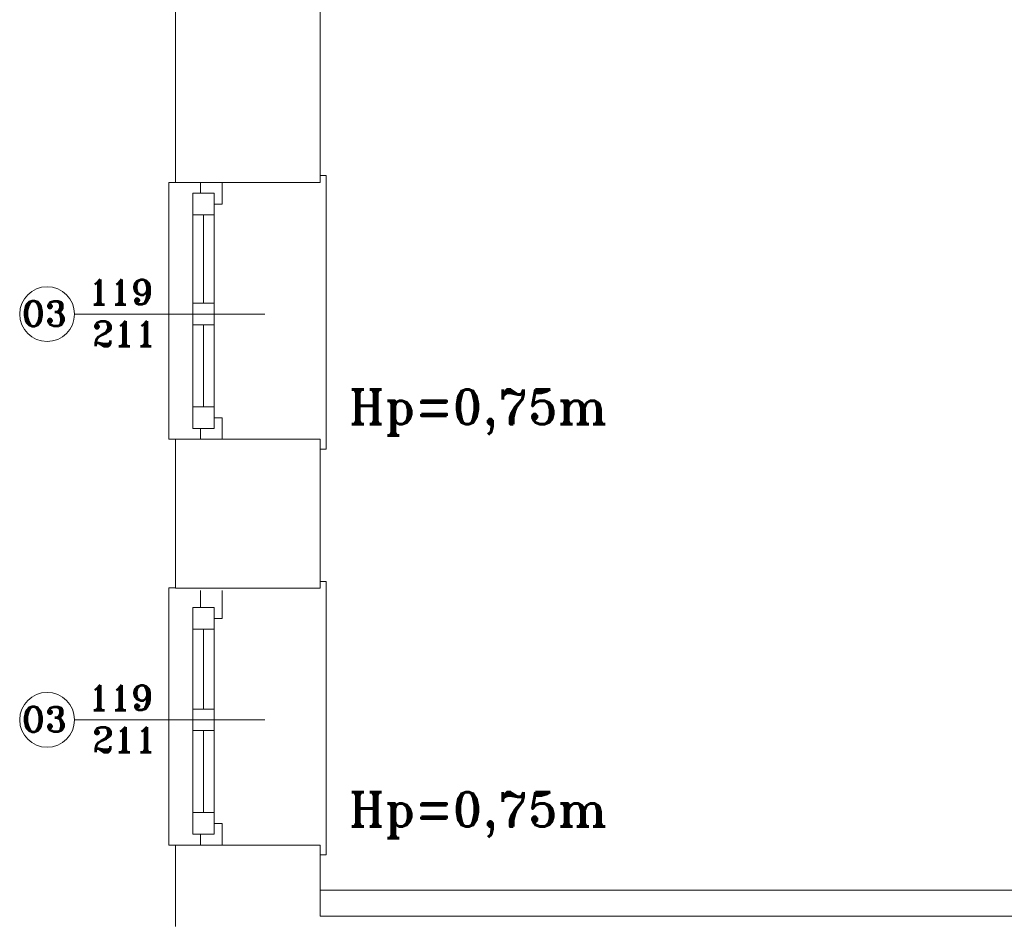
# Model space of a CAD drawing. Header units: millimetres. Extents: x -12354389001 to 271431, y -126469 to 48347.
# Tile 165 of 204: x -111980 to -111524, y -82121 to -81703. Entities that reach past the tile are written whole.
import ezdxf

# ---------------------------------------------------------------- set-up
doc = ezdxf.new("R2010")
doc.units = ezdxf.units.MM
doc.layers.get('0').update_dxf_attribs({"lineweight": 9})
for name, color, linetype, lineweight in [('IS_Text_Odbiornikow_Therm', 7, 'Continuous', 5), ('koncepcja linie przekrojowe', 252, 'Continuous', 20), ('LINIE PRZEKROJOWE', 7, 'Continuous', 13), ('OPISY', 255, 'Continuous', 9), ('stolarka', 252, 'Continuous', 9)]:
    doc.layers.add(name, color=color, linetype=linetype, lineweight=lineweight)
doc.styles.add('ROMANS-POTROJNY-0-8-W', font='ROMANT.SHX', dxfattribs={"width": 0.8})

# ---------------------------------------------------------------- blocks, each defined once
blk = doc.blocks.new('fds')
at = {"color": 252, "linetype": 'Continuous', "lineweight": 13}
for p, q in [((-15801.52, 22594.8), (-15798.52, 22594.8)), ((-15801.52, 22475.8), (-15801.52, 22594.8)), ((-15728.63, 22597.95), (-15731.52, 22597.95)), ((-15728.63, 22597.84), (-15728.63, 22597.95)), ((-15728.63, 22471.22), (-15728.63, 22597.84)), ((-15798.52, 22475.8), (-15801.52, 22475.8)), ((-15731.52, 22471.22), (-15728.63, 22471.22)), ((-15801.52, 22407.03), (-15798.52, 22407.03)), ((-15801.52, 22287.8), (-15801.52, 22407.03)), ((-15728.63, 22409.94), (-15731.52, 22409.94)), ((-15728.63, 22409.84), (-15728.63, 22409.94)), ((-15728.63, 22283.22), (-15728.63, 22409.84)), ((-15798.52, 22287.8), (-15801.52, 22287.8)), ((-15731.52, 22283.22), (-15728.63, 22283.22))]:
    blk.add_line(p, q, dxfattribs=at)
at = {"layer": 'koncepcja linie przekrojowe', "color": 252, "linetype": 'Continuous', "lineweight": 13}
for p, q in [((-15731.52, 22266.8), (-15731.52, 22254.8)), ((-15373.44, 22266.8), (-15731.52, 22266.8)), ((-15731.52, 22254.8), (-15373.44, 22254.8))]:
    blk.add_line(p, q, dxfattribs=at)
at = {"layer": 'LINIE PRZEKROJOWE', "color": 252, "linetype": 'Continuous', "lineweight": 13}
for p, q in [((-15798.52, 22680.8), (-15798.52, 22594.8)), ((-15731.52, 22680.8), (-15731.52, 22662.8)), ((-15731.52, 22662.8), (-15731.52, 22598.8)), ((-15731.52, 22639.3), (-15731.52, 22594.8)), ((-15731.52, 22639.3), (-15731.52, 22594.8)), ((-15731.52, 22594.8), (-15798.52, 22594.8)), ((-15731.52, 22475.8), (-15798.52, 22475.8)), ((-15798.52, 22475.8), (-15798.52, 22406.8)), ((-15731.52, 22475.8), (-15731.52, 22406.8)), ((-15731.52, 22475.8), (-15731.52, 22406.8)), ((-15731.52, 22475.8), (-15731.52, 22406.8)), ((-15731.52, 22406.8), (-15798.52, 22406.8)), ((-15731.52, 22287.8), (-15798.52, 22287.8)), ((-15798.52, 22287.8), (-15798.52, 22269.67)), ((-15731.52, 22287.8), (-15731.52, 22254.8)), ((-15731.52, 22287.8), (-15731.52, 22254.8)), ((-15798.52, 22250.09), (-15798.52, 22269.67)), ((-15731.52, 22254.8), (-15265.59, 22254.8))]:
    blk.add_line(p, q, dxfattribs=at)
at = {"layer": 'OPISY', "color": 252, "linetype": 'Continuous', "lineweight": 13}
for p, q in [((-15845.27, 22533.8), (-15757.16, 22533.8)), ((-15845.27, 22345.8), (-15757.16, 22345.8))]:
    blk.add_line(p, q, dxfattribs=at)
for centre in [(-15857.96, 22533.8), (-15857.96, 22345.8)]:
    blk.add_circle(centre, 12.7, dxfattribs=at)
at = {"layer": 'stolarka', "color": 252, "linetype": 'Continuous', "lineweight": 13}
for p, q in [((-15786.86, 22589.8), (-15786.86, 22594.8)), ((-15776.86, 22594.8), (-15776.86, 22584.8)), ((-15790.52, 22579.8), (-15790.52, 22589.8)), ((-15790.52, 22589.8), (-15780.52, 22589.8)), ((-15780.52, 22589.8), (-15780.52, 22579.8)), ((-15790.52, 22480.8), (-15790.52, 22584.8)), ((-15780.52, 22484.8), (-15780.52, 22588.8)), ((-15776.86, 22584.8), (-15780.52, 22584.8)), ((-15780.52, 22579.8), (-15790.52, 22579.8)), ((-15785.52, 22538.8), (-15785.52, 22579.8)), ((-15790.52, 22528.8), (-15790.52, 22538.8)), ((-15790.52, 22538.8), (-15780.52, 22538.8)), ((-15780.52, 22538.8), (-15780.52, 22528.8)), ((-15780.52, 22528.8), (-15790.52, 22528.8)), ((-15785.52, 22490.8), (-15785.52, 22528.8)), ((-15790.52, 22490.8), (-15780.52, 22490.8)), ((-15790.52, 22480.8), (-15790.52, 22490.8)), ((-15780.52, 22490.8), (-15780.52, 22480.8)), ((-15780.52, 22485.8), (-15776.86, 22485.8)), ((-15776.86, 22485.8), (-15776.86, 22475.8)), ((-15780.52, 22480.8), (-15790.52, 22480.8)), ((-15786.86, 22475.8), (-15786.86, 22480.8)), ((-15776.86, 22475.8), (-15786.86, 22475.8)), ((-15786.86, 22397.8), (-15786.86, 22405.8)), ((-15776.86, 22405.8), (-15776.86, 22392.8)), ((-15790.52, 22387.8), (-15790.52, 22397.8)), ((-15790.52, 22397.8), (-15780.52, 22397.8)), ((-15780.52, 22397.8), (-15780.52, 22387.8)), ((-15790.52, 22292.8), (-15790.52, 22396.8)), ((-15780.52, 22292.8), (-15780.52, 22396.8)), ((-15776.86, 22392.8), (-15780.52, 22392.8)), ((-15780.52, 22387.8), (-15790.52, 22387.8)), ((-15785.52, 22350.8), (-15785.52, 22387.8)), ((-15790.52, 22340.8), (-15790.52, 22350.8)), ((-15790.52, 22350.8), (-15780.52, 22350.8)), ((-15780.52, 22350.8), (-15780.52, 22340.8)), ((-15780.52, 22340.8), (-15790.52, 22340.8)), ((-15785.52, 22302.8), (-15785.52, 22340.8)), ((-15790.52, 22292.8), (-15790.52, 22302.8)), ((-15790.52, 22302.8), (-15780.52, 22302.8)), ((-15780.52, 22302.8), (-15780.52, 22292.8)), ((-15780.52, 22297.8), (-15776.86, 22297.8)), ((-15776.86, 22297.8), (-15776.86, 22287.8)), ((-15780.52, 22292.8), (-15790.52, 22292.8)), ((-15786.86, 22287.8), (-15786.86, 22292.8)), ((-15776.86, 22287.8), (-15786.86, 22287.8))]:
    blk.add_line(p, q, dxfattribs=at)
at = {"layer": 'OPISY', "color": 252, "linetype": 'Continuous', "lineweight": 13, "style": 'ROMANS-POTROJNY-0-8-W'}
for p in [(-15869.77, 22528.28), (-15869.77, 22340.28)]:
    blk.add_text('O3', height=11.574, dxfattribs=at).set_placement(p)
at = {"layer": 'OPISY', "color": 252, "linetype": 'Continuous', "lineweight": 13, "ltscale": 0.15, "style": 'ROMANS-POTROJNY-0-8-W'}
for p in [(-15718.15, 22482.87), (-15718.15, 22296.33)]:
    blk.add_text('Hp=0,75m', height=16, dxfattribs=at).set_placement(p)
at = {"layer": 'stolarka', "color": 252, "linetype": 'Continuous', "lineweight": 13, "style": 'ROMANS-POTROJNY-0-8-W'}
for s, p in [('119', (-15838.84, 22538.22)), ('211', (-15837.07, 22518.88)), ('119', (-15838.84, 22350.22)), ('211', (-15837.07, 22330.88))]:
    blk.add_text(s, height=11.574, dxfattribs=at).set_placement(p)

msp = doc.modelspace()

# ---------------------------------------------------------------- block references
at = {"layer": 'IS_Text_Odbiornikow_Therm', "color": 7, "ltscale": 0.5}
msp.add_blockref('fds', (-96109.164, -104372.956), dxfattribs=at)

doc.saveas('drawing.dxf')
